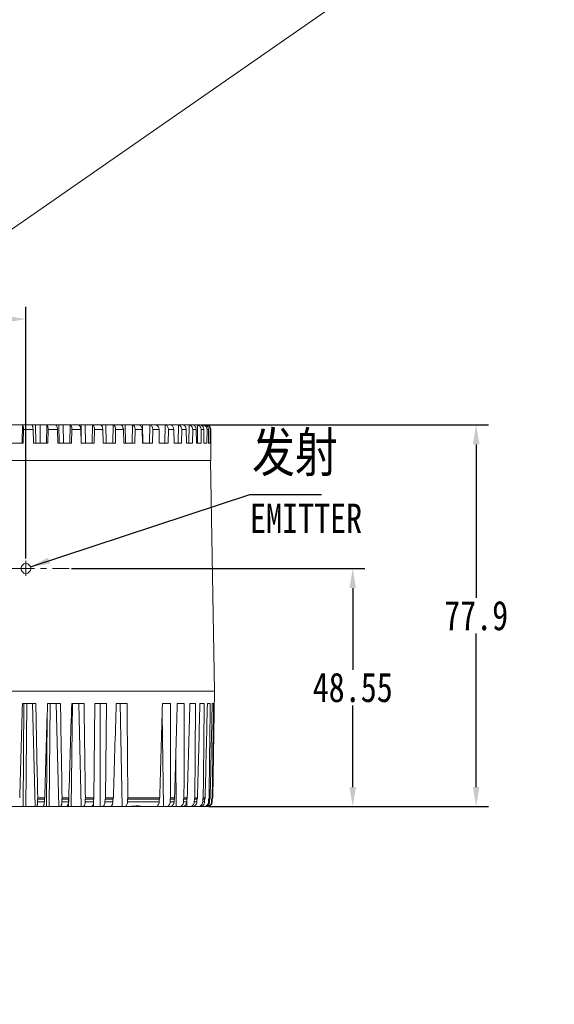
# Model space of a CAD drawing. Extents: x 695 to 3294, y -288 to 575.
# Tile 27 of 83: x 1457 to 1566, y 81 to 282. Entities that reach past the tile are written whole.
import ezdxf

# ---------------------------------------------------------------- set-up
doc = ezdxf.new("R2010")
doc.units = 0
doc.header["$LTSCALE"] = 16.335
doc.header["$PDMODE"] = 3
doc.header["$PDSIZE"] = 4
doc.linetypes.add('CENTER', pattern=[0.6, 0.375, -0.075, 0.075, -0.075])
doc.layers.get('Defpoints').update_dxf_attribs({"linetype": 'CONTINUOUS'})
for name, color, linetype in [('3_ALL_AXES', 7, 'CONTINUOUS'), ('6_ALL_SURFS', 7, 'CONTINUOUS'), ('标注线', 3, 'CONTINUOUS')]:
    doc.layers.add(name, color=color, linetype=linetype)
for name, color, linetype, lineweight in [('7_ALL_FEATURES', 7, 'CONTINUOUS', 15), ('dim', 3, 'CONTINUOUS', 13), ('中心', 6, 'CENTER', 13)]:
    doc.layers.add(name, color=color, linetype=linetype, lineweight=lineweight)
doc.styles.get("Standard").update_dxf_attribs({"font": 'txt', "width": 0.8})
doc.dimstyles.get("Standard").update_dxf_attribs({"dimtxt": 3, "dimasz": 3, "dimexe": 2.5, "dimexo": 0.5, "dimtad": 1, "dimdsep": 46, "dimtxsty": 'Standard', "dimcen": 0.09, "dimadec": 0, "dimazin": 0, "dimtol": 1, "dimtp": 0.01, "dimtm": 0.01, "dimtfac": 1, "dimtofl": 0, "dimtmove": 0, "dimatfit": 3, "dimfxl": 1, "dimtolj": 1, "dimarcsym": 0})

# ---------------------------------------------------------------- blocks, each defined once
blk = doc.blocks.new('*D16')
at = {"layer": 'Defpoints', "color": 0, "transparency": 16777216}
for p in [(1458.71, 221.16), (1433.71, 171.86), (1458.71, 171.86)]:
    blk.add_point(p, dxfattribs=at)
at = {"layer": 'dim', "color": 0, "lineweight": -2, "transparency": 16777216}
for p, q in [((1433.71, 172.36), (1433.71, 223.66)), ((1458.71, 172.36), (1458.71, 223.66)), ((1437.71, 221.16), (1441.59, 221.16)), ((1454.71, 221.16), (1450.84, 221.16))]:
    blk.add_line(p, q, dxfattribs=at)
at = {"layer": 'dim', "color": 0, "transparency": 16777216}
for points in [[(1437.71, 221.83), (1437.71, 220.49), (1433.71, 221.16)], [(1454.71, 221.83), (1454.71, 220.49), (1458.71, 221.16)]]:
    blk.add_solid(points, dxfattribs=at)
at = {"layer": 'dim', "color": 0, "transparency": 16777216, "insert": (1446.21, 221.16), "char_height": 6, "attachment_point": 5}
blk.add_mtext('\\A1;25', dxfattribs=at)
blk = doc.blocks.new('*D17')
at = {"layer": 'Defpoints', "color": 0, "transparency": 16777216}
for p in [(1467.51, 170.33), (1495.55, 121.78), (1525.37, 121.78)]:
    blk.add_point(p, dxfattribs=at)
at = {"layer": 'dim', "color": 0, "lineweight": -2, "transparency": 16777216}
for p, q in [((1468.01, 170.33), (1527.87, 170.33)), ((1525.37, 166.33), (1525.37, 149.68)), ((1525.37, 125.78), (1525.37, 142.43)), ((1496.05, 121.78), (1527.87, 121.78))]:
    blk.add_line(p, q, dxfattribs=at)
at = {"layer": 'dim', "color": 0, "transparency": 16777216}
for points in [[(1524.7, 166.33), (1526.03, 166.33), (1525.37, 170.33)], [(1524.7, 125.78), (1526.03, 125.78), (1525.37, 121.78)]]:
    blk.add_solid(points, dxfattribs=at)
at = {"layer": 'dim', "color": 0, "transparency": 16777216, "insert": (1525.37, 146.05), "char_height": 6, "attachment_point": 5}
blk.add_mtext('\\A1;48.55', dxfattribs=at)
blk = doc.blocks.new('*D18')
at = {"layer": 'Defpoints', "color": 0, "transparency": 16777216}
for p in [(1494.99, 199.63), (1550.54, 199.63), (1495.55, 121.78)]:
    blk.add_point(p, dxfattribs=at)
at = {"layer": 'dim', "color": 0, "lineweight": -2, "transparency": 16777216}
for p, q in [((1495.49, 199.63), (1553.04, 199.63)), ((1550.54, 195.63), (1550.54, 164.33)), ((1550.54, 125.78), (1550.54, 157.08)), ((1496.05, 121.78), (1553.04, 121.78))]:
    blk.add_line(p, q, dxfattribs=at)
at = {"layer": 'dim', "color": 0, "transparency": 16777216}
for points in [[(1549.87, 195.63), (1551.21, 195.63), (1550.54, 199.63)], [(1549.87, 125.78), (1551.21, 125.78), (1550.54, 121.78)]]:
    blk.add_solid(points, dxfattribs=at)
at = {"layer": 'dim', "color": 0, "transparency": 16777216, "insert": (1550.54, 160.7), "char_height": 6, "attachment_point": 5}
blk.add_mtext('\\A1;77.9', dxfattribs=at)

msp = doc.modelspace()

# ---------------------------------------------------------------- linework, layer by layer
at = {"layer": '3_ALL_AXES', "color": 7, "linetype": 'Continuous'}
msp.add_arc((1496.315, 123.604), 0.5, 319.33624, 356.50853, dxfattribs=at)
at = {"layer": '6_ALL_SURFS', "color": 7, "linetype": 'Continuous'}
msp.add_open_spline([(1482.081, 121.778), (1482.072, 121.778), (1482.049, 121.785), (1482.005, 121.796), (1481.944, 121.81), (1481.868, 121.824), (1481.781, 121.837), (1481.644, 121.851), (1481.45, 121.857), (1481.195, 121.847), (1480.911, 121.823), (1480.603, 121.792), (1480.388, 121.778), (1480.276, 121.778)], degree=3, knots=[0, 0, 0, 0, 0.0137241, 0.0396674, 0.0749006, 0.1176069, 0.1667243, 0.2213579, 0.3453561, 0.4868535, 0.6440949, 0.8160874, 1, 1, 1, 1], dxfattribs=at)
at = {"layer": '7_ALL_FEATURES', "color": 7, "linetype": 'Continuous'}
for p, q in [((1452.952, 199.628), (1457.961, 199.628)), ((1458.037, 199.628), (1462.895, 199.628)), ((1464.786, 199.628), (1462.992, 199.628)), ((1464.903, 199.628), (1467.647, 199.628)), ((1469.451, 199.628), (1467.764, 199.628)), ((1469.577, 199.628), (1472.163, 199.628)), ((1473.862, 199.628), (1472.299, 199.628)), ((1473.989, 199.628), (1476.395, 199.628)), ((1477.969, 199.628), (1476.548, 199.628)), ((1478.089, 199.628), (1480.296, 199.628)), ((1481.728, 199.628), (1480.464, 199.628)), ((1481.834, 199.628), (1483.824, 199.628)), ((1485.098, 199.628), (1484.005, 199.628)), ((1485.256, 199.628), (1486.939, 199.628)), ((1488.042, 199.628), (1487.132, 199.628)), ((1488.193, 199.628), (1490.527, 199.628)), ((1490.609, 199.628), (1491.801, 199.628)), ((1492.527, 199.628), (1492.01, 199.628)), ((1492.662, 199.628), (1493.494, 199.628)), ((1494.018, 199.628), (1493.678, 199.628)), ((1494.314, 199.628), (1494.67, 199.628)), ((1494.986, 199.628), (1494.784, 199.628)), ((1495.136, 199.628), (1495.314, 199.628)), ((1458.215, 198.628), (1458.145, 195.878)), ((1460.18, 198.628), (1460.249, 195.878)), ((1463.249, 198.628), (1463.182, 195.878)), ((1465.149, 198.628), (1465.215, 195.878)), ((1468.097, 198.628), (1468.032, 195.878)), ((1469.909, 198.628), (1469.973, 195.878)), ((1472.704, 198.628), (1472.643, 195.878)), ((1474.41, 198.628), (1474.47, 195.878)), ((1477.021, 198.628), (1476.964, 195.878)), ((1478.602, 198.628), (1478.657, 195.878)), ((1481, 198.628), (1480.948, 195.878)), ((1482.439, 198.628), (1482.489, 195.878)), ((1484.598, 198.628), (1484.552, 195.878)), ((1485.878, 198.628), (1485.922, 195.878)), ((1487.775, 198.628), (1487.735, 195.878)), ((1488.883, 198.628), (1488.921, 195.878)), ((1490.497, 198.628), (1490.463, 195.878)), ((1491.42, 198.628), (1491.452, 195.878)), ((1492.733, 198.628), (1492.706, 195.878)), ((1493.462, 198.628), (1493.486, 195.878)), ((1494.459, 198.628), (1494.439, 195.878)), ((1494.986, 198.628), (1495.003, 195.878)), ((1495.657, 198.628), (1495.644, 195.878)), ((1495.975, 198.628), (1495.985, 195.878)), ((1496.312, 198.628), (1496.307, 195.878)), ((1496.419, 198.628), (1496.421, 195.878)), ((1458.145, 195.878), (1455.129, 195.878)), ((1463.182, 195.878), (1460.249, 195.878)), ((1468.032, 195.878), (1465.215, 195.878)), ((1472.643, 195.878), (1469.973, 195.878)), ((1476.964, 195.878), (1474.47, 195.878)), ((1480.948, 195.878), (1478.657, 195.878)), ((1484.552, 195.878), (1482.489, 195.878)), ((1487.735, 195.878), (1485.922, 195.878)), ((1490.463, 195.878), (1488.921, 195.878)), ((1492.706, 195.878), (1491.452, 195.878)), ((1494.439, 195.878), (1493.486, 195.878)), ((1495.644, 195.878), (1495.003, 195.878)), ((1496.307, 195.878), (1495.985, 195.878)), ((1496.445, 195.878), (1496.421, 195.878)), ((1496.445, 195.878), (1496.445, 192.328)), ((1395.945, 192.328), (1496.445, 192.328)), ((1497.195, 145.328), (1496.374, 192.328)), ((1395.195, 145.328), (1497.195, 145.328)), ((1497.195, 145.328), (1496.815, 123.595)), ((1460.745, 142.828), (1458.011, 142.828)), ((1465.77, 142.828), (1463.128, 142.828)), ((1470.58, 142.828), (1468.059, 142.828)), ((1472.583, 123.595), (1472.75, 142.828)), ((1475.123, 142.828), (1472.75, 142.828)), ((1475.123, 142.828), (1474.926, 123.595)), ((1479.35, 142.828), (1477.151, 142.828)), ((1488.235, 142.828), (1486.572, 142.828)), ((1491.014, 142.828), (1489.6, 142.828)), ((1493.303, 142.828), (1492.152, 142.828)), ((1495.076, 142.828), (1494.201, 142.828)), ((1496.312, 142.828), (1495.724, 142.828)), ((1497, 142.828), (1496.704, 142.828)), ((1461.093, 123.278), (1462.504, 123.278)), ((1461.093, 123.278), (1461.103, 122.761)), ((1462.488, 122.761), (1462.504, 123.278)), ((1466.055, 123.278), (1467.41, 123.278)), ((1466.055, 123.278), (1466.064, 122.761)), ((1467.394, 122.761), (1467.41, 123.278)), ((1470.8, 123.278), (1472.523, 123.278)), ((1470.8, 123.278), (1470.807, 122.761)), ((1472.518, 122.761), (1472.523, 123.278)), ((1474.854, 123.278), (1474.849, 122.761)), ((1474.854, 123.278), (1476.475, 123.278)), ((1476.459, 122.761), (1476.475, 123.278)), ((1479.431, 123.278), (1485.903, 123.278)), ((1479.431, 123.278), (1479.435, 122.761)), ((1485.888, 122.761), (1485.903, 123.278)), ((1488.139, 123.278), (1488.947, 123.278)), ((1488.139, 123.278), (1488.139, 122.761)), ((1488.932, 122.761), (1488.947, 123.278)), ((1490.849, 123.278), (1490.847, 122.761)), ((1490.849, 123.278), (1491.522, 123.278)), ((1491.508, 122.761), (1491.522, 123.278)), ((1493.07, 123.278), (1493.066, 122.761)), ((1493.07, 123.278), (1493.601, 123.278)), ((1493.588, 122.761), (1493.601, 123.278)), ((1494.777, 123.278), (1494.772, 122.761)), ((1494.777, 123.278), (1495.161, 123.278)), ((1495.149, 122.761), (1495.161, 123.278)), ((1495.951, 123.278), (1495.945, 122.761)), ((1495.951, 123.278), (1496.184, 123.278)), ((1496.173, 122.761), (1496.184, 123.278)), ((1496.581, 123.278), (1496.573, 122.761)), ((1496.581, 123.278), (1496.695, 123.278)), ((1496.695, 123.278), (1496.686, 122.761)), ((1435.217, 121.778), (1462.156, 121.778)), ((1462.388, 121.778), (1466.966, 121.778)), ((1467.179, 121.778), (1472.019, 121.778)), ((1472.033, 121.778), (1485.096, 121.778)), ((1485.361, 121.778), (1488.081, 121.778)), ((1488.248, 121.778), (1492.646, 121.778)), ((1494.961, 121.778), (1492.902, 121.778)), ((1495.576, 121.778), (1495.182, 121.778))]:
    msp.add_line(p, q, dxfattribs=at)
at = {"layer": '7_ALL_FEATURES', "color": 9, "linetype": 'Continuous'}
for p, q in [((1458.037, 199.605), (1457.943, 195.878)), ((1460.684, 199.628), (1460.713, 195.878)), ((1461.618, 199.628), (1461.649, 195.878)), ((1462.992, 199.605), (1462.901, 195.878)), ((1465.432, 199.628), (1465.471, 195.878)), ((1466.329, 199.628), (1466.37, 195.878)), ((1467.764, 199.605), (1467.677, 195.878)), ((1469.969, 199.628), (1470.017, 195.878)), ((1470.819, 199.628), (1470.869, 195.878)), ((1472.299, 199.605), (1472.217, 195.878)), ((1474.246, 199.628), (1474.251, 199.295)), ((1475.04, 199.628), (1475.099, 195.878)), ((1476.548, 199.605), (1476.472, 195.878)), ((1478.215, 199.628), (1478.217, 199.523)), ((1478.945, 199.628), (1479.011, 195.878)), ((1480.464, 199.605), (1480.395, 195.878)), ((1482.491, 199.628), (1482.564, 195.878)), ((1484.005, 199.605), (1483.944, 195.878)), ((1485.639, 199.628), (1485.646, 199.312)), ((1487.132, 199.605), (1487.079, 195.878)), ((1488.355, 199.628), (1488.357, 199.535)), ((1489.81, 199.605), (1489.766, 195.878)), ((1492.01, 199.605), (1491.975, 195.878)), ((1493.709, 199.605), (1493.683, 195.878)), ((1494.887, 199.605), (1494.884, 199.043)), ((1495.531, 199.605), (1495.531, 199.455)), ((1460.18, 198.628), (1458.215, 198.628)), ((1465.149, 198.628), (1463.249, 198.628)), ((1469.909, 198.628), (1468.097, 198.628)), ((1474.41, 198.628), (1472.704, 198.628)), ((1478.602, 198.628), (1477.021, 198.628)), ((1482.439, 198.628), (1481, 198.628)), ((1485.878, 198.628), (1484.598, 198.628)), ((1488.883, 198.628), (1487.775, 198.628)), ((1491.42, 198.628), (1490.497, 198.628)), ((1493.462, 198.628), (1492.733, 198.628)), ((1494.986, 198.628), (1494.459, 198.628)), ((1495.975, 198.628), (1495.657, 198.628)), ((1496.419, 198.628), (1496.312, 198.628)), ((1458.305, 142.828), (1458.165, 121.778)), ((1458.879, 142.828), (1458.733, 121.778)), ((1460.094, 142.828), (1460.618, 121.778)), ((1463.638, 142.828), (1463.437, 121.778)), ((1464.915, 142.828), (1465.418, 121.778)), ((1468.205, 142.828), (1467.952, 121.778)), ((1469.53, 142.828), (1470.007, 121.778)), ((1473.889, 142.828), (1473.889, 121.778)), ((1477.946, 142.828), (1478.355, 121.778)), ((1463.063, 140.663), (1462.888, 121.778)), ((1486.776, 121.778), (1486.507, 140.652)), ((1489.396, 121.778), (1489.28, 131.578)), ((1461.103, 122.761), (1462.488, 122.761)), ((1462.549, 123.595), (1461.122, 123.595)), ((1466.064, 122.761), (1467.394, 122.761)), ((1467.467, 123.595), (1466.097, 123.595)), ((1467.448, 123.425), (1467.428, 121.778)), ((1470.807, 122.761), (1472.518, 122.761)), ((1472.583, 123.595), (1470.853, 123.595)), ((1472.532, 122.761), (1472.532, 121.778)), ((1474.849, 122.761), (1476.459, 122.761)), ((1476.552, 123.595), (1474.926, 123.595)), ((1479.435, 122.761), (1485.888, 122.761)), ((1486.002, 123.595), (1479.506, 123.595)), ((1488.139, 122.761), (1488.932, 122.761)), ((1489.052, 123.595), (1488.236, 123.595)), ((1490.847, 122.761), (1491.508, 122.761)), ((1491.633, 123.595), (1490.953, 123.595)), ((1491.543, 121.778), (1491.529, 123.278)), ((1493.066, 122.761), (1493.588, 122.761)), ((1493.717, 123.595), (1493.179, 123.595)), ((1494.772, 122.761), (1495.149, 122.761)), ((1495.279, 123.595), (1494.891, 123.595)), ((1495.945, 122.761), (1496.173, 122.761)), ((1496.304, 123.595), (1496.069, 123.595)), ((1496.573, 122.761), (1496.686, 122.761)), ((1496.815, 123.595), (1496.701, 123.595)), ((1476.224, 122.009), (1476.22, 121.778)), ((1493.193, 121.778), (1493.192, 121.966))]:
    msp.add_line(p, q, dxfattribs=at)
at = {"layer": '7_ALL_FEATURES', "color": 7, "linetype": 'Continuous'}
for centre, radius, start, end in [((1494.675, 198.66), 0.968, 72.44948, 77.36534), ((1495.314, 198.616), 1.013, 81.77374, 90.01571), ((1495.419, 198.632), 0.997, 77.51415, 89.96842), ((1495.317, 198.638), 0.99, 77.52223, 81.75177), ((1495.315, 198.632), 0.997, 19.27381, 77.50736), ((1495.304, 198.629), 1.008, 359.96638, 19.20784), ((1495.686, 122.778), 1, 270, 359), ((1495.568, 123.601), 0.501, 319.90441, 359.33761), ((1495.799, 123.606), 0.505, 319.61324, 358.82431), ((1496.202, 123.603), 0.499, 319.43818, 359.11816), ((1495.576, 122.773), 0.994, 270.01336, 276.26383)]:
    msp.add_arc(centre, radius, start, end, dxfattribs=at)
for centre, major_axis, ratio, start_param, end_param in [((1504.963, 2385.583), (88.166, 3440.925), 0.0040258, -2.2880269, -2.2806333), ((1389.102, 2385.583), (-85.653, 3440.925), 0.0060574, -2.2882809, -2.2808872), ((1503.346, 2385.583), (85.741, 3440.925), 0.0059991, -2.2879806, -2.280587), ((1391.364, 2385.583), (-82.261, 3440.925), 0.0079629, -2.2883205, -2.2809268), ((1501.102, 2385.583), (82.377, 3440.925), 0.0079069, -2.2879408, -2.2805472), ((1394.227, 2385.583), (-77.969, 3440.925), 0.0097814, -2.2883517, -2.2809581), ((1494.841, 2385.583), (72.988, 3440.925), 0.0114435, -2.2878873, -2.2804937), ((1401.623, 2385.583), (-66.877, 3440.925), 0.0130791, -2.2883843, -2.2809907), ((1484.065, 2385.698), (56.826, 3441.002), 0.0151467, -2.2879048, -2.2805112), ((1413.559, 2385.698), (-48.972, 3441.002), 0.0163837, -2.2883881, -2.2809945), ((1478.985, 2385.698), (49.204, 3441.002), 0.016351, -2.2879212, -2.2805275), ((1419.009, 2385.698), (-40.796, 3441.002), 0.0174034, -2.2883613, -2.2809677), ((1473.545, 2385.698), (41.043, 3441.002), 0.0173762, -2.2879477, -2.2805541), ((1424.756, 2385.698), (-32.172, 3441.002), 0.0182324, -2.2883254, -2.2809318), ((1467.805, 2385.698), (32.431, 3441.002), 0.0182109, -2.2879833, -2.2805897), ((1430.738, 2385.698), (-23.196, 3441.002), 0.0188616, -2.2882821, -2.2808885), ((1461.829, 2385.698), (23.463, 3441.002), 0.018846, -2.2880265, -2.2806329), ((1436.89, 2385.698), (-13.964, 3441.002), 0.0192838, -2.2882332, -2.2808396), ((1455.682, 2385.698), (14.238, 3441.002), 0.0192745, -2.2880752, -2.2806816), ((1443.143, 2385.698), (-4.579, 3441.002), 0.0194946, -2.2881809, -2.2807873)]:
    msp.add_ellipse(centre, major_axis=major_axis, ratio=ratio, start_param=start_param, end_param=end_param, dxfattribs=at)
for points, knots in [([(1457.961, 199.628), (1457.969, 199.628), (1457.995, 199.627), (1458.023, 199.617), (1458.037, 199.605)], [0, 0, 0, 0, 0.28666, 1, 1, 1, 1]), ([(1458.037, 199.605), (1458.053, 199.591), (1458.083, 199.55), (1458.136, 199.434), (1458.183, 199.234), (1458.215, 198.949), (1458.218, 198.739), (1458.215, 198.628)], [0, 0, 0, 0, 0.0639045, 0.1483734, 0.3774102, 0.6710796, 1, 1, 1, 1]), ([(1459.953, 199.605), (1459.945, 199.611), (1459.934, 199.619), (1459.921, 199.628), (1459.917, 199.628)], [0, 0, 0, 0, 0.6790004, 1, 1, 1, 1]), ([(1460.18, 198.628), (1460.177, 198.739), (1460.163, 198.95), (1460.117, 199.234), (1460.06, 199.435), (1460.002, 199.55), (1459.969, 199.591), (1459.953, 199.605)], [0, 0, 0, 0, 0.3266085, 0.6196456, 0.8496758, 0.9350923, 1, 1, 1, 1]), ([(1462.895, 199.628), (1462.905, 199.628), (1462.938, 199.627), (1462.972, 199.618), (1462.992, 199.605)], [0, 0, 0, 0, 0.2803072, 1, 1, 1, 1]), ([(1462.992, 199.605), (1463.04, 199.575), (1463.122, 199.459), (1463.198, 199.237), (1463.245, 198.95), (1463.252, 198.739), (1463.249, 198.628)], [0, 0, 0, 0, 0.1611974, 0.3915963, 0.6797205, 1, 1, 1, 1]), ([(1464.844, 199.605), (1464.833, 199.611), (1464.814, 199.621), (1464.794, 199.628), (1464.786, 199.628)], [0, 0, 0, 0, 0.6107831, 1, 1, 1, 1]), ([(1465.149, 198.628), (1465.146, 198.739), (1465.128, 198.951), (1465.067, 199.238), (1464.98, 199.46), (1464.893, 199.575), (1464.844, 199.605)], [0, 0, 0, 0, 0.3175599, 0.6050682, 0.8367347, 1, 1, 1, 1]), ([(1467.647, 199.628), (1467.658, 199.628), (1467.698, 199.627), (1467.738, 199.618), (1467.764, 199.605)], [0, 0, 0, 0, 0.2751138, 1, 1, 1, 1]), ([(1467.764, 199.605), (1467.82, 199.577), (1467.925, 199.467), (1468.026, 199.241), (1468.089, 198.951), (1468.099, 198.739), (1468.097, 198.628)], [0, 0, 0, 0, 0.1755667, 0.4077052, 0.6896367, 1, 1, 1, 1]), ([(1469.531, 199.605), (1469.523, 199.609), (1469.498, 199.62), (1469.47, 199.628), (1469.451, 199.628)], [0, 0, 0, 0, 0.3083621, 1, 1, 1, 1]), ([(1469.909, 198.628), (1469.907, 198.74), (1469.886, 198.952), (1469.81, 199.242), (1469.698, 199.467), (1469.588, 199.577), (1469.531, 199.605)], [0, 0, 0, 0, 0.3075394, 0.5890023, 0.8225856, 1, 1, 1, 1]), ([(1472.163, 199.628), (1472.176, 199.628), (1472.222, 199.627), (1472.268, 199.617), (1472.299, 199.605)], [0, 0, 0, 0, 0.2708817, 1, 1, 1, 1]), ([(1472.299, 199.605), (1472.363, 199.578), (1472.489, 199.474), (1472.614, 199.244), (1472.692, 198.953), (1472.707, 198.739), (1472.704, 198.628)], [0, 0, 0, 0, 0.1894373, 0.4237614, 0.6996782, 1, 1, 1, 1]), ([(1473.962, 199.605), (1473.952, 199.609), (1473.92, 199.62), (1473.886, 199.628), (1473.862, 199.628)], [0, 0, 0, 0, 0.2929657, 1, 1, 1, 1]), ([(1474.41, 198.628), (1474.408, 198.74), (1474.384, 198.954), (1474.293, 199.245), (1474.158, 199.474), (1474.028, 199.578), (1473.962, 199.605)], [0, 0, 0, 0, 0.2975901, 0.5732301, 0.8090621, 1, 1, 1, 1]), ([(1476.395, 199.628), (1476.409, 199.628), (1476.461, 199.627), (1476.512, 199.617), (1476.548, 199.605)], [0, 0, 0, 0, 0.2673555, 1, 1, 1, 1]), ([(1476.548, 199.605), (1476.62, 199.579), (1476.763, 199.479), (1476.913, 199.248), (1477.006, 198.955), (1477.023, 198.739), (1477.021, 198.628)], [0, 0, 0, 0, 0.2021274, 0.4388855, 0.7092852, 1, 1, 1, 1]), ([(1478.089, 199.605), (1478.078, 199.609), (1478.039, 199.621), (1477.998, 199.628), (1477.969, 199.628)], [0, 0, 0, 0, 0.2829155, 1, 1, 1, 1]), ([(1478.602, 198.628), (1478.601, 198.685), (1478.592, 198.797), (1478.527, 199.163), (1478.34, 199.517), (1478.089, 199.605)], [0, 0, 0, 0, 0.1487012, 0.2956283, 1, 1, 1, 1]), ([(1480.296, 199.628), (1480.311, 199.628), (1480.368, 199.627), (1480.424, 199.617), (1480.464, 199.605)], [0, 0, 0, 0, 0.2643373, 1, 1, 1, 1]), ([(1480.464, 199.605), (1480.544, 199.58), (1480.702, 199.483), (1480.874, 199.252), (1480.981, 198.957), (1481.002, 198.74), (1481, 198.628)], [0, 0, 0, 0, 0.2133236, 0.4525751, 0.7181123, 1, 1, 1, 1]), ([(1481.866, 199.605), (1481.854, 199.609), (1481.809, 199.621), (1481.762, 199.628), (1481.728, 199.628)], [0, 0, 0, 0, 0.2758056, 1, 1, 1, 1]), ([(1482.439, 198.628), (1482.437, 198.74), (1482.407, 198.958), (1482.289, 199.253), (1482.109, 199.483), (1481.948, 199.579), (1481.866, 199.605)], [0, 0, 0, 0, 0.2796583, 0.5452661, 0.7858897, 1, 1, 1, 1]), ([(1483.824, 199.628), (1483.84, 199.628), (1483.901, 199.627), (1483.962, 199.617), (1484.005, 199.605)], [0, 0, 0, 0, 0.261684, 1, 1, 1, 1]), ([(1484.005, 199.605), (1484.092, 199.58), (1484.263, 199.487), (1484.455, 199.256), (1484.575, 198.959), (1484.6, 198.74), (1484.598, 198.628)], [0, 0, 0, 0, 0.2229263, 0.4645779, 0.7259623, 1, 1, 1, 1]), ([(1485.253, 199.605), (1485.239, 199.609), (1485.189, 199.621), (1485.136, 199.628), (1485.098, 199.628)], [0, 0, 0, 0, 0.2704553, 1, 1, 1, 1]), ([(1485.878, 198.628), (1485.877, 198.74), (1485.844, 198.96), (1485.715, 199.256), (1485.515, 199.486), (1485.341, 199.58), (1485.253, 199.605)], [0, 0, 0, 0, 0.2721254, 0.5336939, 0.7765688, 1, 1, 1, 1]), ([(1486.939, 199.628), (1486.956, 199.628), (1487.021, 199.627), (1487.085, 199.617), (1487.132, 199.605)], [0, 0, 0, 0, 0.259292, 1, 1, 1, 1]), ([(1487.132, 199.605), (1487.225, 199.58), (1487.408, 199.489), (1487.617, 199.259), (1487.749, 198.961), (1487.777, 198.74), (1487.775, 198.628)], [0, 0, 0, 0, 0.2309489, 0.4747958, 0.7327342, 1, 1, 1, 1]), ([(1488.212, 199.605), (1488.197, 199.609), (1488.141, 199.622), (1488.084, 199.628), (1488.042, 199.628)], [0, 0, 0, 0, 0.2662272, 1, 1, 1, 1]), ([(1488.883, 198.628), (1488.882, 198.74), (1488.847, 198.962), (1488.707, 199.259), (1488.491, 199.489), (1488.306, 199.58), (1488.212, 199.605)], [0, 0, 0, 0, 0.2656777, 0.5238657, 0.7687607, 1, 1, 1, 1]), ([(1489.608, 199.628), (1489.625, 199.628), (1489.693, 199.627), (1489.761, 199.617), (1489.81, 199.605)], [0, 0, 0, 0, 0.2570837, 1, 1, 1, 1]), ([(1489.81, 199.605), (1489.908, 199.58), (1490.101, 199.491), (1490.325, 199.261), (1490.468, 198.963), (1490.498, 198.74), (1490.497, 198.628)], [0, 0, 0, 0, 0.2374564, 0.4832186, 0.7383862, 1, 1, 1, 1]), ([(1490.71, 199.605), (1490.695, 199.609), (1490.634, 199.622), (1490.573, 199.628), (1490.527, 199.628)], [0, 0, 0, 0, 0.2627489, 1, 1, 1, 1]), ([(1491.42, 198.628), (1491.419, 198.74), (1491.383, 198.964), (1491.233, 199.262), (1491.004, 199.491), (1490.81, 199.58), (1490.71, 199.605)], [0, 0, 0, 0, 0.2603429, 0.5157805, 0.7624025, 1, 1, 1, 1]), ([(1491.801, 199.628), (1491.819, 199.628), (1491.889, 199.627), (1491.959, 199.617), (1492.01, 199.605)], [0, 0, 0, 0, 0.2549988, 1, 1, 1, 1]), ([(1492.01, 199.605), (1492.036, 199.599), (1492.138, 199.57), (1492.234, 199.522), (1492.301, 199.478)], [0, 0, 0, 0, 0.2485119, 1, 1, 1, 1]), ([(1492.301, 199.478), (1492.435, 199.388), (1492.66, 199.128), (1492.735, 198.795), (1492.733, 198.628)], [0, 0, 0, 0, 0.492461, 1, 1, 1, 1]), ([(1492.721, 199.605), (1492.705, 199.609), (1492.641, 199.622), (1492.575, 199.628), (1492.527, 199.628)], [0, 0, 0, 0, 0.2597887, 1, 1, 1, 1]), ([(1493.462, 198.628), (1493.461, 198.741), (1493.423, 198.965), (1493.267, 199.264), (1493.026, 199.492), (1492.824, 199.58), (1492.721, 199.605)], [0, 0, 0, 0, 0.2561226, 0.5094038, 0.75742, 1, 1, 1, 1]), ([(1493.494, 199.628), (1493.513, 199.628), (1493.585, 199.626), (1493.656, 199.617), (1493.709, 199.605)], [0, 0, 0, 0, 0.2529875, 1, 1, 1, 1]), ([(1493.967, 199.504), (1494.116, 199.418), (1494.373, 199.157), (1494.46, 198.803), (1494.459, 198.628)], [0, 0, 0, 0, 0.4957661, 1, 1, 1, 1]), ([(1494.222, 199.605), (1494.205, 199.609), (1494.138, 199.622), (1494.069, 199.628), (1494.018, 199.628)], [0, 0, 0, 0, 0.2571943, 1, 1, 1, 1]), ([(1494.986, 198.628), (1494.985, 198.741), (1494.947, 198.966), (1494.784, 199.265), (1494.536, 199.493), (1494.328, 199.58), (1494.222, 199.605)], [0, 0, 0, 0, 0.2530065, 0.5046907, 0.7537444, 1, 1, 1, 1]), ([(1494.967, 199.583), (1495.066, 199.552), (1495.256, 199.456), (1495.481, 199.23), (1495.625, 198.945), (1495.657, 198.734), (1495.657, 198.628)], [0, 0, 0, 0, 0.2488926, 0.4982817, 0.7487636, 1, 1, 1, 1]), ([(1495.197, 199.605), (1495.179, 199.609), (1495.11, 199.622), (1495.039, 199.628), (1494.986, 199.628)], [0, 0, 0, 0, 0.2548603, 1, 1, 1, 1]), ([(1495.975, 198.628), (1495.975, 198.741), (1495.936, 198.967), (1495.77, 199.266), (1495.516, 199.494), (1495.305, 199.581), (1495.197, 199.605)], [0, 0, 0, 0, 0.2509815, 0.5016006, 0.751321, 1, 1, 1, 1]), ([(1496.419, 198.628), (1496.419, 198.741), (1496.38, 198.967), (1496.213, 199.266), (1495.957, 199.494), (1495.744, 199.581), (1495.635, 199.605)], [0, 0, 0, 0, 0.2500375, 0.5001053, 0.7501137, 1, 1, 1, 1]), ([(1461.103, 122.761), (1461.106, 122.635), (1461.099, 122.451), (1461.066, 122.22), (1461.032, 122.072), (1460.99, 121.95), (1460.941, 121.858), (1460.885, 121.796), (1460.838, 121.778), (1460.817, 121.778)], [0, 0, 0, 0, 0.3506928, 0.5100843, 0.65187, 0.7721472, 0.8685782, 0.9421314, 1, 1, 1, 1]), ([(1461.122, 123.595), (1461.123, 123.567), (1461.122, 123.461), (1461.111, 123.354), (1461.093, 123.278)], [0, 0, 0, 0, 0.2694727, 1, 1, 1, 1]), ([(1462.156, 121.778), (1462.203, 121.778), (1462.275, 121.842), (1462.335, 121.949), (1462.384, 122.072), (1462.424, 122.219), (1462.469, 122.451), (1462.484, 122.635), (1462.488, 122.761)], [0, 0, 0, 0, 0.1290426, 0.2267413, 0.3481284, 0.490665, 0.6503377, 1, 1, 1, 1]), ([(1462.504, 123.278), (1462.51, 123.302), (1462.535, 123.406), (1462.546, 123.513), (1462.549, 123.595)], [0, 0, 0, 0, 0.225315, 1, 1, 1, 1]), ([(1466.064, 122.761), (1466.066, 122.635), (1466.056, 122.451), (1466.009, 122.217), (1465.942, 121.994), (1465.813, 121.778), (1465.679, 121.778)], [0, 0, 0, 0, 0.3413541, 0.4977521, 0.6385604, 1, 1, 1, 1]), ([(1466.097, 123.595), (1466.097, 123.567), (1466.095, 123.46), (1466.079, 123.353), (1466.055, 123.278)], [0, 0, 0, 0, 0.2681222, 1, 1, 1, 1]), ([(1466.966, 121.778), (1466.993, 121.778), (1467.051, 121.794), (1467.129, 121.855), (1467.2, 121.948), (1467.262, 122.07), (1467.315, 122.218), (1467.371, 122.45), (1467.39, 122.634), (1467.394, 122.761)], [0, 0, 0, 0, 0.0708137, 0.1538383, 0.254947, 0.3755784, 0.5141255, 0.6673952, 1, 1, 1, 1]), ([(1467.41, 123.278), (1467.419, 123.301), (1467.451, 123.404), (1467.464, 123.512), (1467.467, 123.595)], [0, 0, 0, 0, 0.2278866, 1, 1, 1, 1]), ([(1470.807, 122.761), (1470.809, 122.635), (1470.79, 122.396), (1470.708, 122.119), (1470.607, 121.946), (1470.524, 121.852), (1470.43, 121.793), (1470.361, 121.778), (1470.328, 121.778)], [0, 0, 0, 0, 0.3198192, 0.602252, 0.722175, 0.8263843, 0.9171699, 1, 1, 1, 1]), ([(1470.853, 123.595), (1470.853, 123.567), (1470.85, 123.459), (1470.829, 123.351), (1470.8, 123.278)], [0, 0, 0, 0, 0.2664631, 1, 1, 1, 1]), ([(1472.019, 121.778), (1472.052, 121.778), (1472.121, 121.793), (1472.216, 121.852), (1472.301, 121.946), (1472.405, 122.119), (1472.493, 122.395), (1472.517, 122.634), (1472.518, 122.761)], [0, 0, 0, 0, 0.0823997, 0.1732253, 0.2778353, 0.3981682, 0.6810211, 1, 1, 1, 1]), ([(1472.523, 123.278), (1472.532, 123.301), (1472.568, 123.403), (1472.582, 123.512), (1472.583, 123.595)], [0, 0, 0, 0, 0.2301367, 1, 1, 1, 1]), ([(1474.849, 122.761), (1474.848, 122.634), (1474.819, 122.392), (1474.714, 122.116), (1474.591, 121.944), (1474.49, 121.851), (1474.378, 121.792), (1474.298, 121.778), (1474.26, 121.778)], [0, 0, 0, 0, 0.3047522, 0.5798917, 0.7007002, 0.8093326, 0.907693, 1, 1, 1, 1]), ([(1474.926, 123.595), (1474.925, 123.567), (1474.919, 123.458), (1474.891, 123.35), (1474.854, 123.278)], [0, 0, 0, 0, 0.2638364, 1, 1, 1, 1]), ([(1475.851, 121.778), (1475.89, 121.778), (1475.97, 121.792), (1476.082, 121.851), (1476.185, 121.944), (1476.31, 122.116), (1476.42, 122.392), (1476.455, 122.634), (1476.459, 122.761)], [0, 0, 0, 0, 0.0917113, 0.1901534, 0.2991211, 0.4203869, 0.6959808, 1, 1, 1, 1]), ([(1476.475, 123.278), (1476.487, 123.301), (1476.53, 123.401), (1476.549, 123.512), (1476.552, 123.595)], [0, 0, 0, 0, 0.2339843, 1, 1, 1, 1]), ([(1479.435, 122.761), (1479.436, 122.634), (1479.407, 122.39), (1479.274, 122.069), (1479.09, 121.871), (1478.917, 121.792), (1478.828, 121.778), (1478.784, 121.778)], [0, 0, 0, 0, 0.2938907, 0.5627309, 0.7945805, 0.8993208, 1, 1, 1, 1]), ([(1479.506, 123.595), (1479.506, 123.567), (1479.5, 123.458), (1479.47, 123.349), (1479.431, 123.278)], [0, 0, 0, 0, 0.2625894, 1, 1, 1, 1]), ([(1485.096, 121.778), (1485.197, 121.778), (1485.411, 121.835), (1485.668, 122.061), (1485.84, 122.384), (1485.884, 122.633), (1485.888, 122.761)], [0, 0, 0, 0, 0.2203292, 0.4596875, 0.7224194, 1, 1, 1, 1]), ([(1485.903, 123.278), (1485.918, 123.301), (1485.974, 123.398), (1485.999, 123.511), (1486.002, 123.595)], [0, 0, 0, 0, 0.2417814, 1, 1, 1, 1]), ([(1488.139, 122.761), (1488.139, 122.633), (1488.099, 122.382), (1487.921, 122.057), (1487.648, 121.832), (1487.422, 121.778), (1487.314, 121.778)], [0, 0, 0, 0, 0.270385, 0.5284213, 0.7698554, 1, 1, 1, 1]), ([(1488.081, 121.778), (1488.19, 121.778), (1488.417, 121.833), (1488.695, 122.057), (1488.881, 122.381), (1488.929, 122.633), (1488.932, 122.761)], [0, 0, 0, 0, 0.2292245, 0.4716676, 0.7305726, 1, 1, 1, 1]), ([(1488.236, 123.595), (1488.236, 123.567), (1488.228, 123.456), (1488.187, 123.346), (1488.139, 123.278)], [0, 0, 0, 0, 0.2576799, 1, 1, 1, 1]), ([(1488.947, 123.278), (1488.963, 123.301), (1489.022, 123.396), (1489.05, 123.511), (1489.052, 123.595)], [0, 0, 0, 0, 0.2445334, 1, 1, 1, 1]), ([(1490.847, 122.761), (1490.847, 122.633), (1490.802, 122.379), (1490.611, 122.053), (1490.319, 121.831), (1490.082, 121.778), (1489.967, 121.778)], [0, 0, 0, 0, 0.2635257, 0.5186209, 0.7628337, 1, 1, 1, 1]), ([(1490.607, 121.778), (1490.722, 121.778), (1490.96, 121.832), (1491.255, 122.054), (1491.454, 122.378), (1491.505, 122.633), (1491.508, 122.761)], [0, 0, 0, 0, 0.2363181, 0.4813288, 0.7372023, 1, 1, 1, 1]), ([(1490.953, 123.595), (1490.952, 123.538), (1490.935, 123.425), (1490.882, 123.323), (1490.849, 123.278)], [0, 0, 0, 0, 0.506678, 1, 1, 1, 1]), ([(1491.522, 123.278), (1491.557, 123.323), (1491.611, 123.425), (1491.632, 123.538), (1491.633, 123.595)], [0, 0, 0, 0, 0.4947159, 1, 1, 1, 1]), ([(1493.066, 122.761), (1493.065, 122.633), (1493.017, 122.377), (1492.814, 122.051), (1492.507, 121.83), (1492.262, 121.778), (1492.142, 121.778)], [0, 0, 0, 0, 0.2581428, 0.5110373, 0.757482, 1, 1, 1, 1]), ([(1492.646, 121.778), (1492.767, 121.778), (1493.013, 121.831), (1493.323, 122.051), (1493.532, 122.376), (1493.585, 122.632), (1493.588, 122.761)], [0, 0, 0, 0, 0.2418003, 0.4888461, 0.7423866, 1, 1, 1, 1]), ([(1493.179, 123.595), (1493.179, 123.538), (1493.16, 123.424), (1493.104, 123.322), (1493.07, 123.278)], [0, 0, 0, 0, 0.5042321, 1, 1, 1, 1]), ([(1493.601, 123.278), (1493.637, 123.322), (1493.694, 123.424), (1493.715, 123.538), (1493.717, 123.595)], [0, 0, 0, 0, 0.496882, 1, 1, 1, 1]), ([(1494.772, 122.761), (1494.77, 122.633), (1494.719, 122.375), (1494.507, 122.049), (1494.189, 121.83), (1493.937, 121.778), (1493.812, 121.778)], [0, 0, 0, 0, 0.2541625, 0.5055093, 0.7536379, 1, 1, 1, 1]), ([(1494.177, 121.778), (1494.301, 121.778), (1494.555, 121.83), (1494.874, 122.049), (1495.091, 122.375), (1495.146, 122.632), (1495.149, 122.761)], [0, 0, 0, 0, 0.245819, 0.4943657, 0.746195, 1, 1, 1, 1]), ([(1494.891, 123.595), (1494.89, 123.538), (1494.87, 123.424), (1494.813, 123.322), (1494.777, 123.278)], [0, 0, 0, 0, 0.5022945, 1, 1, 1, 1]), ([(1495.945, 122.761), (1495.943, 122.632), (1495.89, 122.374), (1495.671, 122.048), (1495.346, 121.829), (1495.088, 121.778), (1494.961, 121.778)], [0, 0, 0, 0, 0.251524, 0.5019102, 0.7511811, 1, 1, 1, 1]), ([(1495.161, 123.278), (1495.197, 123.322), (1495.256, 123.423), (1495.278, 123.538), (1495.279, 123.595)], [0, 0, 0, 0, 0.4985159, 1, 1, 1, 1]), ([(1495.182, 121.778), (1495.309, 121.778), (1495.567, 121.83), (1495.893, 122.048), (1496.115, 122.374), (1496.17, 122.632), (1496.173, 122.761)], [0, 0, 0, 0, 0.2484811, 0.4979981, 0.748682, 1, 1, 1, 1]), ([(1496.573, 122.761), (1496.571, 122.641), (1496.524, 122.4), (1496.33, 122.09), (1496.038, 121.867), (1495.803, 121.797), (1495.684, 121.784)], [0, 0, 0, 0, 0.250148, 0.5000923, 0.7499485, 1, 1, 1, 1])]:
    msp.add_open_spline(points, degree=3, knots=knots, dxfattribs=at)
for points in [[(1493.709, 199.605), (1493.799, 199.584), (1493.886, 199.55), (1493.967, 199.504)], [(1494.67, 199.628), (1494.742, 199.628), (1494.816, 199.621), (1494.887, 199.605)]]:
    msp.add_open_spline(points, degree=3, dxfattribs=at)
at = {"layer": 'dim'}
msp.add_line((694.682, -288.433), (1938.725, 574.553), dxfattribs=at)
msp.add_circle((1458.711, 170.328), 1, dxfattribs=at)
at = {"layer": '中心'}
for p, q in [((1458.711, 168.801), (1458.711, 171.856)), ((1424.914, 170.328), (1467.509, 170.328))]:
    msp.add_line(p, q, dxfattribs=at)

# ---------------------------------------------------------------- texts
at = {"layer": 'dim', "insert": (1504.842, 198.029), "char_height": 8, "width": 50.74149, "attachment_point": 1}
msp.add_mtext('{\\fSimSun|b0|i0|c134|p2;发射}', dxfattribs=at)
at = {"layer": '标注线', "insert": (1504.426, 183.55), "char_height": 6, "width": 39.9, "attachment_point": 1}
msp.add_mtext('{\\fSimSun|b0|i0|c134|p2;EMITTER}', dxfattribs=at)

# ---------------------------------------------------------------- dimensions: what is measured, and where the dimension line sits
at = {"layer": 'dim'}
dim = msp.add_linear_dim(base=(1458.711, 221.16), p1=(1433.711, 171.856), p2=(1458.711, 171.856), dimstyle='Standard', override={"dimtxt": 6, "dimasz": 4, "dimtad": 0, "dimtih": 1, "dimtoh": 1, "dimcen": 0.5, "dimadec": 2, "dimazin": 2, "dimtol": 0, "dimtzin": 0}, dxfattribs=at)
dim.commit()
dim.dimension.update_dxf_attribs({"geometry": '*D16', "text_midpoint": (1446.211, 221.16)})
for base, p1, p2, override, picture, middle in [((1550.539375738, 199.628363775), (1495.54534445, 121.778363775), (1494.98639307, 199.628363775), {"dimtxt": 6, "dimasz": 4, "dimtad": 0, "dimtih": 1, "dimtoh": 1, "dimdec": 1, "dimcen": 0.5, "dimadec": 2, "dimazin": 2, "dimtol": 0, "dimtzin": 0}, '*D18', (1550.539375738, 160.703363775)), ((1525.368, 121.778), (1467.509, 170.328), (1495.545, 121.778), {"dimtxt": 6, "dimasz": 4, "dimtad": 0, "dimtih": 1, "dimtoh": 1, "dimcen": 0.5, "dimadec": 2, "dimazin": 2, "dimtol": 0, "dimtzin": 0}, '*D17', (1525.368, 146.053))]:
    dim = msp.add_linear_dim(base=base, p1=p1, p2=p2, angle=90, dimstyle='Standard', override=override, dxfattribs=at)
    dim.commit()
    dim.dimension.update_dxf_attribs({"geometry": picture, "text_midpoint": middle})

# ---------------------------------------------------------------- leaders
msp.add_leader([(1459.65, 170.673), (1504.369, 185.427), (1518.994, 185.427)], dimstyle='Standard', override={"dimtxt": 6, "dimasz": 4, "dimgap": 0.625, "dimtad": 0, "dimtih": 1, "dimtoh": 1, "dimcen": 0.5, "dimadec": 2, "dimazin": 2, "dimtol": 0, "dimtzin": 0}, dxfattribs=at)

doc.saveas('drawing.dxf')
